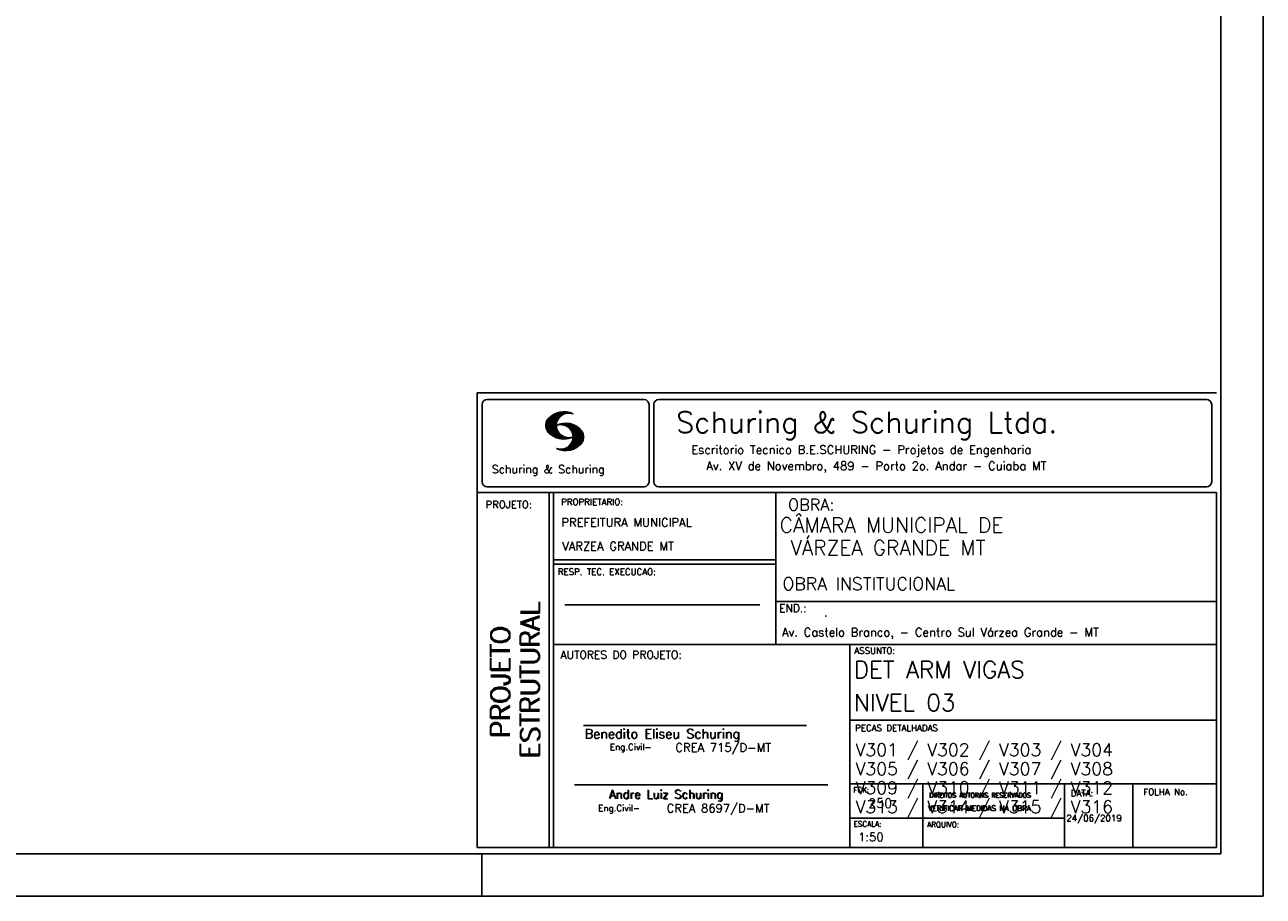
# Model space of a CAD drawing. Extents: x 0 to 119, y 0 to 84.
# Tile 5 of 10: x 90 to 119, y 0 to 21. Entities that reach past the tile are written whole.
import ezdxf

# ---------------------------------------------------------------- set-up
doc = ezdxf.new("R2010")
doc.units = 0
for name, color, linetype in [('1', 1, 'CONTINUOUS'), ('2', 2, 'CONTINUOUS'), ('6', 6, 'CONTINUOUS'), ('8', 8, 'CONTINUOUS')]:
    doc.layers.add(name, color=color, linetype=linetype)
doc.styles.get("Standard").update_dxf_attribs({"font": 'ROMANS.SHX'})

msp = doc.modelspace()

# ---------------------------------------------------------------- linework, layer by layer
at = {"layer": '1', "linetype": 'CONTINUOUS'}
for p, q in [((118.900002, 0), (118.900002, 84.099998)), ((100.400002, 0), (100.400002, 1)), ((0, 0), (118.900002, 0))]:
    msp.add_line(p, q, dxfattribs=at)
at = {"layer": '2', "linetype": 'CONTINUOUS'}
for p, q in [((100.295515, 11.911323), (117.795515, 11.911316)), ((100.295515, 1.156181), (100.295515, 11.911323)), ((100.527998, 11.750099), (104.244505, 11.750099)), ((104.590758, 11.750099), (117.563017, 11.750099)), ((100.411497, 11.633598), (100.411497, 9.804489)), ((101.917281, 11.141952), (102.22383, 11.448502)), ((101.917632, 11.128174), (102.241438, 11.451973)), ((101.917677, 11.156486), (102.20352, 11.442329)), ((101.917998, 11.114395), (102.259779, 11.456184)), ((101.919875, 11.172829), (102.183913, 11.436867)), ((101.919981, 11.102241), (102.27664, 11.458908)), ((101.922209, 11.09034), (102.291823, 11.459953)), ((101.924452, 11.078438), (102.307845, 11.46183)), ((101.927687, 11.067535), (102.32234, 11.462196)), ((101.931425, 11.057129), (102.337523, 11.463234)), ((101.935164, 11.046738), (102.35179, 11.463364)), ((101.93907, 11.036514), (102.36476, 11.462196)), ((102.304182, 11.387482), (102.378569, 11.461883)), ((102.333571, 11.402733), (102.391249, 11.460411)), ((102.358382, 11.413414), (102.403914, 11.458939)), ((102.377486, 11.418381), (102.416747, 11.457642)), ((102.397978, 11.424744), (102.428572, 11.45533)), ((102.414, 11.426605), (102.440413, 11.453018)), ((102.429991, 11.428467), (102.452513, 11.450989)), ((102.445982, 11.430328), (102.464064, 11.448402)), ((104.361006, 11.633598), (104.361006, 9.804489)), ((104.474257, 11.633598), (104.474257, 9.804489)), ((117.679518, 11.633598), (117.679518, 9.804489)), ((101.922087, 11.189171), (102.160918, 11.427994)), ((101.927946, 11.209167), (102.134978, 11.416191)), ((101.934767, 11.230133), (102.106032, 11.40139)), ((101.944121, 11.02742), (102.216093, 11.2994)), ((101.948256, 11.257751), (102.069823, 11.379326)), ((101.949156, 11.01831), (102.19763, 11.266792)), ((101.954192, 11.009216), (102.187102, 11.242126)), ((101.959776, 11.000671), (102.179106, 11.220001)), ((101.966292, 10.99305), (102.175169, 11.201927)), ((101.972807, 10.985428), (102.171385, 11.183998)), ((101.979323, 10.977806), (102.169676, 11.168152)), ((101.986067, 10.970413), (102.168623, 11.152962)), ((102.227003, 11.1548), (102.241667, 11.169464)), ((102.2442, 11.157844), (102.260832, 11.174484)), ((102.258665, 11.158173), (102.280394, 11.179916)), ((102.273116, 11.158501), (102.297408, 11.182793)), ((102.287581, 11.158829), (102.314986, 11.186226)), ((102.300093, 11.157188), (102.330748, 11.187851)), ((102.312743, 11.155716), (102.347014, 11.189987)), ((102.325499, 11.154335), (102.361708, 11.190544)), ((102.336729, 11.151421), (102.376402, 11.191101)), ((102.347945, 11.148498), (102.391112, 11.191666)), ((102.359846, 11.146255), (102.404494, 11.19091)), ((102.37039, 11.14267), (102.418669, 11.190948)), ((102.379836, 11.13797), (102.4317, 11.189835)), ((102.38983, 11.133835), (102.443968, 11.187973)), ((102.400114, 11.129982), (102.457106, 11.186981)), ((102.409819, 11.125549), (102.469267, 11.185005)), ((102.417921, 11.119514), (102.480742, 11.182327)), ((102.428008, 11.115463), (102.493117, 11.180572)), ((102.435896, 11.109215), (102.504347, 11.177666)), ((102.444624, 11.103813), (102.515211, 11.1744)), ((102.451674, 11.096718), (102.526274, 11.171318)), ((102.460707, 11.091621), (102.537383, 11.168297)), ((102.467619, 11.084389), (102.547743, 11.16452)), ((102.47534, 11.077965), (102.558119, 11.160736)), ((102.481429, 11.069916), (102.568816, 11.157303)), ((102.489516, 11.063873), (102.578825, 11.153183)), ((102.495421, 11.055649), (102.58824, 11.14846)), ((102.502135, 11.04821), (102.59796, 11.144035)), ((101.992445, 10.9636), (102.165816, 11.136978)), ((102.000243, 10.956314), (102.168715, 11.124779)), ((102.007338, 10.949264), (102.16963, 11.111565)), ((102.014677, 10.942474), (102.170668, 11.098457)), ((102.022337, 10.935989), (102.173125, 11.086777)), ((102.029997, 10.929504), (102.175597, 11.075104)), ((102.037642, 10.923027), (102.178053, 11.063431)), ((102.045607, 10.916855), (102.18141, 11.05265)), ((102.053847, 10.91095), (102.185164, 11.042259)), ((102.062086, 10.905044), (102.188918, 11.031876)), ((102.070311, 10.899147), (102.192717, 11.021538)), ((102.078902, 10.893608), (102.197585, 11.012283)), ((102.087737, 10.88829), (102.202467, 11.003021)), ((102.096571, 10.882988), (102.20735, 10.993759)), ((102.105391, 10.877678), (102.212431, 10.984718)), ((102.114699, 10.872841), (102.218352, 10.976486)), ((102.124144, 10.868149), (102.224257, 10.968269)), ((102.133589, 10.863457), (102.230177, 10.960045)), ((102.14305, 10.85878), (102.236311, 10.952042)), ((102.153151, 10.854744), (102.243208, 10.944801)), ((102.163252, 10.8507), (102.250121, 10.937569)), ((102.173338, 10.846664), (102.257018, 10.930336)), ((102.183714, 10.842895), (102.264098, 10.923286)), ((102.194518, 10.839554), (102.271986, 10.91703)), ((102.205305, 10.836212), (102.279875, 10.910782)), ((102.216109, 10.832878), (102.287764, 10.904541)), ((102.227583, 10.830208), (102.295836, 10.898468)), ((102.239134, 10.827629), (102.304747, 10.893234)), ((102.250685, 10.82505), (102.313643, 10.888)), ((102.262709, 10.822929), (102.322554, 10.882767)), ((102.275114, 10.82119), (102.33177, 10.877846)), ((102.287505, 10.819458), (102.341765, 10.873703)), ((102.300291, 10.8181), (102.351759, 10.86956)), ((102.313643, 10.817322), (102.361739, 10.865425)), ((102.32701, 10.816536), (102.37242, 10.861954)), ((102.340819, 10.816223), (102.383635, 10.859032)), ((102.355269, 10.816536), (102.39485, 10.856117)), ((102.366805, 10.545311), (102.791243, 10.969749)), ((102.369719, 10.816849), (102.406187, 10.853317)), ((102.380644, 10.545013), (102.796461, 10.960846)), ((102.386107, 10.817856), (102.419356, 10.851112)), ((102.394469, 10.544708), (102.800505, 10.950752)), ((102.40367, 10.819702), (102.433134, 10.849167)), ((102.409285, 10.545387), (102.803038, 10.939148)), ((102.420805, 10.822121), (102.446288, 10.847603)), ((102.424315, 10.546272), (102.806334, 10.928291)), ((102.437376, 10.825043), (102.461256, 10.848923)), ((102.439604, 10.547432), (102.809615, 10.917442)), ((102.455779, 10.828987), (102.475645, 10.848862)), ((102.456053, 10.549736), (102.811079, 10.904777)), ((102.472487, 10.55204), (102.812758, 10.892319)), ((102.475615, 10.834076), (102.489973, 10.848442)), ((102.489973, 10.848442), (102.492049, 10.850517)), ((102.49037, 10.555778), (102.814452, 10.87986)), ((102.493636, 10.839477), (102.506071, 10.851921)), ((102.507262, 11.0392), (102.607741, 11.139687)), ((102.508559, 10.559845), (102.814024, 10.865303)), ((102.512679, 10.846016), (102.520888, 10.854225)), ((102.513167, 11.030983), (102.617384, 11.135193)), ((102.517867, 10.710525), (102.786604, 10.979256)), ((102.51927, 11.022949), (102.625945, 11.129623)), ((102.525008, 11.014534), (102.635512, 11.125038)), ((102.528334, 10.565483), (102.813643, 10.850792)), ((102.528593, 10.852158), (102.535078, 10.858643)), ((102.529036, 11.004425), (102.644164, 11.11956)), ((102.533904, 10.995171), (102.652556, 11.113815)), ((102.536238, 10.743019), (102.782286, 10.989075)), ((102.538832, 10.985954), (102.66107, 11.1082)), ((102.543867, 10.973778), (102.671187, 11.101105)), ((102.544218, 10.765144), (102.777327, 10.998253)), ((102.54785, 10.962936), (102.68054, 11.095634)), ((102.551711, 10.950905), (102.689299, 11.088493)), ((102.552443, 10.787491), (102.770598, 11.005653)), ((102.555373, 10.93737), (102.698576, 11.080574)), ((102.556212, 10.80542), (102.765868, 11.015076)), ((102.558165, 10.92482), (102.707259, 11.073921)), ((102.560683, 10.824028), (102.759016, 11.022346)), ((102.560744, 10.909828), (102.716429, 11.065521)), ((102.561751, 10.839218), (102.753065, 11.030533)), ((102.561827, 10.895851), (102.724715, 11.058731)), ((102.562804, 10.854416), (102.745284, 11.036903)), ((102.563414, 10.882042), (102.732191, 11.050827)), ((102.563628, 10.868027), (102.739302, 11.043709)), ((102.245833, 10.565727), (102.258101, 10.57798)), ((102.256972, 10.562721), (102.271925, 10.577667)), ((102.268111, 10.559723), (102.285735, 10.577354)), ((102.279265, 10.556732), (102.301665, 10.57914)), ((102.291182, 10.554527), (102.317671, 10.581009)), ((102.303114, 10.552322), (102.335097, 10.584297)), ((102.315062, 10.55011), (102.354216, 10.589271)), ((102.32765, 10.548569), (102.375441, 10.596359)), ((102.340468, 10.547256), (102.39958, 10.606369)), ((102.353285, 10.545937), (102.432661, 10.625313)), ((102.548811, 10.571815), (102.813277, 10.836273)), ((102.571913, 10.58078), (102.809004, 10.817871)), ((102.596785, 10.591515), (102.805739, 10.800468)), ((102.62509, 10.605682), (102.797133, 10.777725)), ((102.661635, 10.62809), (102.784529, 10.750984)), ((102.740538, 10.692856), (102.753233, 10.705551)), ((100.527998, 9.687988), (104.244505, 9.687988)), ((104.590758, 9.687988), (117.563017, 9.687988)), ((100.295515, 9.556175), (117.795515, 9.556175)), ((101.995894, 5.956177), (101.995894, 9.556175)), ((102.0959, 5.956177), (102.0959, 9.556175)), ((107.364088, 6.97261), (107.364088, 9.556175)), ((117.795515, 9.556175), (117.795515, 1.156181)), ((107.364088, 7.956176), (102.0959, 7.956176)), ((107.364088, 7.856176), (102.0959, 7.856176)), ((102.365821, 6.895235), (106.984397, 6.895235)), ((107.364088, 6.97261), (117.795515, 6.972618)), ((107.364088, 6.97261), (107.364088, 5.956177)), ((101.995894, 1.156181), (101.995894, 5.956177)), ((102.0959, 1.156181), (102.0959, 5.956177)), ((102.0959, 5.956177), (117.795515, 5.956177)), ((109.116469, 4.956177), (109.116469, 5.956177)), ((109.116469, 1.156181), (109.116469, 4.956177)), ((109.116467, 4.161949), (117.795514, 4.161957)), ((102.806929, 4.036638), (108.085364, 4.036638)), ((109.116469, 2.661949), (117.795515, 2.661957)), ((110.842299, 1.156181), (110.842299, 2.661957)), ((114.191985, 1.156181), (114.191985, 2.661957)), ((115.816483, 1.156181), (115.816483, 2.661955)), ((102.593115, 2.636453), (108.590002, 2.636453)), ((109.116469, 1.847916), (114.191985, 1.847923)), ((117.795515, 1.156181), (100.295515, 1.156181))]:
    msp.add_line(p, q, dxfattribs=at)
for centre, radius, start, end in [((100.527998, 11.633598), 0.116502, 90, 180), ((104.244505, 11.633598), 0.116502, 0, 90), ((104.590758, 11.633598), 0.116502, 90, 180), ((117.563017, 11.633598), 0.116502, 0, 90), ((102.343596, 10.971458), 0.491555, 63.393265, 138.909058), ((102.160658, 11.138451), 0.243989, 140.229431, 231.895096), ((102.458739, 11.139511), 0.291044, 68.851509, 291.148499), ((102.387846, 10.700012), 0.491555, 41.090942, 116.606735), ((102.272704, 10.868072), 0.291044, 248.851501, 111.148491), ((102.343596, 11.307571), 0.491555, 218.229782, 296.60672), ((102.570784, 10.867004), 0.243989, 308.104889, 39.770576), ((102.387846, 11.036133), 0.491555, 243.393265, 321.770233), ((100.527998, 9.804489), 0.116502, 180, 270), ((104.244505, 9.804489), 0.116502, 270, 0), ((104.590758, 9.804489), 0.116502, 180, 270), ((117.563017, 9.804489), 0.116502, 270, 0)]:
    msp.add_arc(centre, radius, start, end, dxfattribs=at)
at = {"layer": '8', "linetype": 'CONTINUOUS'}
for p, q in [((117.900002, 1), (117.900002, 83.099998)), ((2.5, 1), (117.900002, 1))]:
    msp.add_line(p, q, dxfattribs=at)

# ---------------------------------------------------------------- texts
at = {"layer": '1', "linetype": 'CONTINUOUS'}
for s, height, p in [('CÂMARA MUNICIPAL DE', 0.35, (107.453564, 8.60688)), (' VÁRZEA GRANDE MT', 0.35, (107.46844, 8.071358)), ('OBRA INSTITUCIONAL', 0.3, (107.518619, 7.241925)), ('.', 0.2, (108.504207, 6.621987)), ('Av. Castelo Branco, - Centro Sul Várzea Grande - MT', 0.2, (107.508299, 6.146286))]:
    msp.add_text(s, height=height, dxfattribs=at).set_placement(p)
at = {"layer": '2', "linetype": 'CONTINUOUS'}
for s, height, p in [('Schuring & Schuring Ltda.', 0.5, (105.002348, 10.962967)), ('Escritorio Tecnico B.E.SCHURING - Projetos de Engenharia', 0.2, (105.360182, 10.464668)), ('Av. XV de Novembro, 489 - Porto 2o. Andar - Cuiaba MT', 0.2, (105.718703, 10.082069)), ('Schuring & Schuring', 0.19, (100.639845, 10.007667)), ('PROPRIETARIO:', 0.15, (102.280043, 9.253548)), ('OBRA:', 0.278755, (107.651427, 9.124824)), ('PROJETO:', 0.175, (100.488661, 9.177772)), ('PREFEITURA MUNICIPAL', 0.2, (102.286151, 8.744887)), ('VARZEA GRANDE MT', 0.2, (102.307672, 8.183544)), ('RESP. TEC. EXECUCAO:', 0.15, (102.201514, 7.600695)), ('END.:', 0.185837, (107.439276, 6.721602)), ('ASSUNTO:', 0.15, (109.220971, 5.737485)), ('AUTORES DO PROJETO:', 0.185837, (102.267523, 5.620134)), ('Benedito Eliseu Schuring', 0.22, (102.83383, 3.733468)), ('Benedito Eliseu Schuring', 0.22, (102.845305, 3.733468)), ('PECAS DETALHADAS', 0.15, (109.238379, 3.907298)), ('Eng.Civil-', 0.15, (103.432718, 3.455028)), ('CREA 715/D-MT', 0.2, (104.986251, 3.418942)), ('Andre Luiz Schuring', 0.2, (103.412248, 2.314263)), ('Andre Luiz Schuring', 0.2, (103.429805, 2.305382)), ('FCK:', 0.125, (109.196272, 2.455604)), ('DIREITOS AUTORAIS RESERVADOS', 0.11, (110.990233, 2.332306)), ('DIREITOS AUTORAIS RESERVADOS', 0.11, (110.999205, 2.332306)), ('DATA:', 0.15, (114.343553, 2.363281)), ('FOLHA No.', 0.15, (116.061023, 2.394321)), ('Eng.Civil-', 0.15, (103.158282, 2.00943)), ('CREA 8697/D-MT', 0.2, (104.778849, 1.981527)), ('250', 0.22, (109.549686, 2.090305)), ('VERIFICAR MEDIDAS NA OBRA', 0.125, (110.966994, 2.018043)), ('VERIFICAR MEDIDAS NA OBRA', 0.125, (110.975966, 2.018043)), ('ESCALA:', 0.125, (109.202544, 1.646919)), ('ARQUIVO:', 0.125, (110.944563, 1.631782)), ('24/06/2019', 0.15, (114.239854, 1.771956)), ('1:50', 0.2, (109.312544, 1.300293))]:
    msp.add_text(s, height=height, dxfattribs=at).set_placement(p)
for s, p in [('ESTRUTURAL', (101.76924, 3.281541)), ('ESTRUTURAL', (101.76924, 3.250688)), ('PROJETO', (101.064604, 3.762306)), ('PROJETO', (101.064604, 3.731453))]:
    msp.add_text(s, height=0.45, rotation=90, dxfattribs=at).set_placement(p)
at = {"layer": '6', "linetype": 'CONTINUOUS'}
for s, height, p in [('DET ARM VIGAS', 0.4, (109.210211, 5.160838)), ('NIVEL 03', 0.4, (109.212079, 4.380245)), ('V301 / V302 / V303 / V304', 0.3, (109.249478, 3.315652)), ('V305 / V306 / V307 / V308', 0.3, (109.249478, 2.865652)), ('V309 / V310 / V311 / V312', 0.3, (109.249478, 2.415652)), ('V313 / V314 / V315 / V316', 0.3, (109.249478, 1.965652))]:
    msp.add_text(s, height=height, dxfattribs=at).set_placement(p)

doc.saveas('drawing.dxf')
